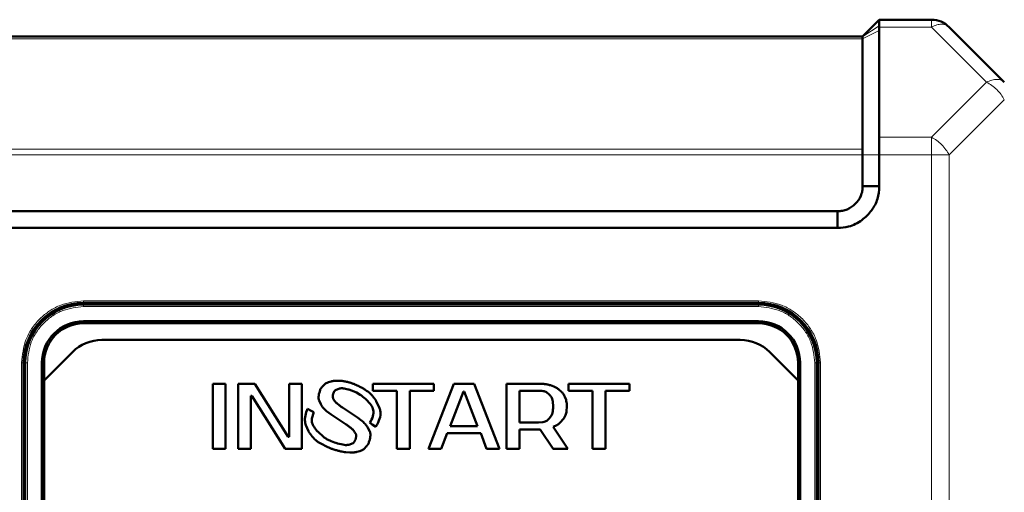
# Model space of a CAD drawing. Header units: millimetres. Extents: x 0 to 420, y 0 to 297.
# Tile 8 of 12: x 82 to 111, y 180 to 194. Entities that reach past the tile are written whole.
import ezdxf

# ---------------------------------------------------------------- set-up
doc = ezdxf.new("R2010")
doc.units = ezdxf.units.MM

msp = doc.modelspace()

# ---------------------------------------------------------------- linework, layer by layer
at = {"color": 7, "linetype": 'Continuous', "lineweight": 50}
for p, q in [((107.312, 194.101), (106.812, 193.601)), ((108.877, 194.101), (107.312, 194.101)), ((107.312, 193.881), (107.312, 193.917)), ((107.312, 193.881), (107.312, 193.773)), ((111.062, 192.226), (109.407, 193.881)), ((106.812, 193.601), (80.312, 193.601)), ((106.813, 193.601), (106.812, 193.601)), ((106.812, 193.528), (106.812, 190.217)), ((107.311, 190.571), (107.312, 193.773)), ((106.812, 190.04), (106.812, 189.101)), ((107.312, 190.04), (107.312, 189.101)), ((107.312, 189.101), (106.812, 189.101)), ((106.062, 188.351), (81.062, 188.351)), ((106.062, 187.851), (106.062, 188.351)), ((106.062, 187.851), (81.062, 187.851)), ((83.437, 185.601), (103.687, 185.601)), ((103.687, 185.551), (83.437, 185.551)), ((86.312, 185.551), (86.312, 185.601)), ((86.687, 185.601), (86.687, 185.551)), ((87.937, 185.601), (87.937, 185.551)), ((88.312, 185.601), (88.312, 185.551)), ((98.812, 185.551), (98.812, 185.601)), ((99.187, 185.601), (99.187, 185.551)), ((100.437, 185.601), (100.437, 185.551)), ((100.812, 185.601), (100.812, 185.551)), ((83.437, 185.051), (103.687, 185.051)), ((103.687, 184.989), (83.437, 184.989)), ((83.985, 184.489), (103.139, 184.489)), ((82.25, 183.271), (83.101, 184.123)), ((104.023, 184.123), (104.875, 183.271)), ((81.637, 176.976), (81.637, 183.801)), ((81.687, 183.801), (81.687, 177.023)), ((82.187, 177.204), (82.187, 183.801)), ((82.25, 183.801), (82.25, 183.271)), ((104.875, 183.271), (104.875, 183.801)), ((104.937, 183.801), (104.937, 177.204)), ((105.437, 177.023), (105.437, 183.801)), ((105.487, 183.801), (105.487, 176.976)), ((82.25, 183.271), (82.25, 177.23)), ((87.698, 183.174), (87.312, 183.174)), ((87.312, 183.174), (87.312, 181.216)), ((87.698, 181.216), (87.698, 183.174)), ((88.577, 183.174), (88.071, 183.174)), ((88.071, 183.174), (88.071, 181.216)), ((89.575, 181.579), (88.577, 183.174)), ((89.988, 183.174), (89.602, 183.174)), ((89.602, 183.174), (89.602, 181.579)), ((89.988, 181.216), (89.988, 183.174)), ((90.865, 183.245), (90.786, 183.219)), ((91.168, 183.259), (91.058, 183.264)), ((91.508, 183.18), (91.425, 183.206)), ((92.118, 183.174), (92.118, 182.964)), ((93.942, 183.174), (92.118, 183.174)), ((94.541, 183.174), (93.782, 181.216)), ((93.942, 182.964), (93.942, 183.174)), ((95.153, 183.174), (94.541, 183.174)), ((95.912, 181.216), (95.153, 183.174)), ((97.083, 183.174), (96.125, 183.174)), ((96.125, 183.174), (96.125, 181.216)), ((97.989, 183.174), (97.989, 182.964)), ((99.812, 183.174), (97.989, 183.174)), ((99.812, 182.964), (99.812, 183.174)), ((104.875, 177.23), (104.875, 183.271)), ((90.53, 182.978), (90.51, 182.913)), ((90.654, 183.144), (90.604, 183.094)), ((90.997, 182.98), (91.066, 183.014)), ((91.251, 183.031), (91.373, 183.003)), ((91.626, 182.908), (91.732, 182.844)), ((91.748, 183.074), (91.67, 183.113)), ((91.894, 182.983), (91.893, 182.984)), ((91.895, 182.984), (91.894, 182.983)), ((91.929, 182.963), (91.895, 182.984)), ((92.118, 182.964), (92.837, 182.964)), ((92.837, 182.964), (92.837, 181.216)), ((93.223, 181.216), (93.223, 182.964)), ((93.223, 182.964), (93.942, 182.964)), ((94.434, 181.901), (94.834, 182.936)), ((94.834, 182.936), (94.86, 182.936)), ((94.86, 182.936), (95.26, 181.901)), ((96.511, 182.964), (97.083, 182.964)), ((96.511, 182.013), (96.511, 182.964)), ((97.324, 182.916), (97.408, 182.848)), ((97.543, 183.094), (97.441, 183.128)), ((97.778, 182.932), (97.709, 182.994)), ((97.989, 182.964), (98.707, 182.964)), ((98.707, 182.964), (98.707, 181.216)), ((99.094, 182.964), (99.812, 182.964)), ((99.094, 181.216), (99.094, 182.964)), ((88.457, 182.81), (88.484, 182.81)), ((88.457, 181.216), (88.457, 182.81)), ((88.484, 182.81), (89.482, 181.216)), ((90.502, 182.668), (90.552, 182.558)), ((90.918, 182.831), (90.926, 182.868)), ((90.925, 182.733), (90.918, 182.765)), ((90.983, 182.637), (90.959, 182.669)), ((92.219, 182.648), (92.22, 182.649)), ((92.316, 182.441), (92.219, 182.648)), ((97.513, 182.64), (97.523, 182.489)), ((97.911, 182.69), (97.877, 182.778)), ((90.267, 182.361), (90.151, 182.415)), ((90.348, 182.32), (90.267, 182.361)), ((90.284, 182.128), (90.348, 182.32)), ((90.727, 182.349), (90.864, 182.248)), ((91.097, 182.535), (91.054, 182.57)), ((91.654, 182.157), (91.209, 182.455)), ((97.926, 182.345), (97.935, 182.489)), ((90.864, 182.248), (91.311, 181.949)), ((91.787, 182.059), (91.654, 182.157)), ((92.022, 182.001), (92.096, 181.95)), ((97.083, 182.013), (96.511, 182.013)), ((97.216, 182.023), (97.083, 182.013)), ((97.475, 182.217), (97.408, 182.129)), ((97.75, 182.015), (97.829, 182.111)), ((81.637, 181.926), (81.687, 181.926)), ((90.106, 181.927), (90.187, 181.747)), ((90.187, 181.747), (90.184, 181.745)), ((90.635, 181.576), (90.46, 181.735)), ((91.51, 181.795), (91.564, 181.73)), ((92.024, 181.735), (91.969, 181.848)), ((92.096, 181.95), (92.206, 181.881)), ((94.165, 181.216), (94.341, 181.691)), ((94.341, 181.691), (95.353, 181.691)), ((95.26, 181.901), (94.434, 181.901)), ((95.353, 181.691), (95.529, 181.216)), ((96.511, 181.803), (97.131, 181.803)), ((96.511, 181.216), (96.511, 181.803)), ((97.131, 181.803), (97.523, 181.216)), ((97.962, 181.216), (97.523, 181.876)), ((105.437, 181.926), (105.487, 181.926)), ((81.637, 181.551), (81.687, 181.551)), ((89.602, 181.579), (89.575, 181.579)), ((91.615, 181.601), (91.605, 181.533)), ((105.487, 181.551), (105.437, 181.551)), ((87.312, 181.216), (87.698, 181.216)), ((88.071, 181.216), (88.457, 181.216)), ((89.482, 181.216), (89.988, 181.216)), ((90.554, 181.375), (90.744, 181.277)), ((90.915, 181.208), (91.005, 181.181)), ((91.219, 181.344), (91.057, 181.383)), ((91.3, 181.117), (91.424, 181.109)), ((91.521, 181.393), (91.444, 181.355)), ((91.637, 181.125), (91.724, 181.15)), ((91.867, 181.229), (91.919, 181.284)), ((92.837, 181.216), (93.223, 181.216)), ((93.782, 181.216), (94.165, 181.216)), ((95.529, 181.216), (95.912, 181.216)), ((96.125, 181.216), (96.511, 181.216)), ((97.523, 181.216), (97.962, 181.216)), ((98.707, 181.216), (99.094, 181.216)), ((81.637, 180.301), (81.687, 180.301)), ((105.487, 180.301), (105.437, 180.301)), ((81.687, 179.926), (81.637, 179.926)), ((105.487, 179.926), (105.437, 179.926))]:
    msp.add_line(p, q, dxfattribs=at)
at = {"color": 9, "linetype": 'Continuous', "lineweight": 18}
for p, q in [((107.312, 193.917), (106.813, 193.601)), ((108.877, 193.881), (107.312, 193.881)), ((110.532, 192.226), (108.877, 193.881)), ((106.812, 193.528), (80.312, 193.528)), ((107.312, 193.773), (106.812, 193.528)), ((108.877, 190.571), (110.532, 192.226)), ((111.062, 191.696), (109.407, 190.04)), ((108.877, 190.571), (107.312, 190.571)), ((80.312, 190.217), (106.812, 190.217)), ((106.812, 190.04), (80.312, 190.04)), ((107.312, 190.04), (106.812, 190.04)), ((108.877, 190.04), (107.312, 190.04)), ((108.877, 138.787), (108.877, 190.04)), ((109.407, 190.04), (108.877, 190.04)), ((109.407, 138.787), (109.407, 190.04)), ((83.437, 185.664), (103.687, 185.664)), ((83.437, 185.664), (83.437, 185.601)), ((83.437, 185.489), (83.437, 185.551)), ((103.687, 185.664), (103.687, 185.601)), ((103.687, 185.489), (103.687, 185.551)), ((103.687, 185.489), (83.437, 185.489)), ((81.575, 158.051), (81.575, 183.801)), ((81.575, 183.801), (81.637, 183.801)), ((81.75, 183.801), (81.687, 183.801)), ((81.75, 183.801), (81.75, 177.023)), ((105.375, 177.023), (105.375, 183.801)), ((105.375, 183.801), (105.437, 183.801)), ((105.55, 183.801), (105.487, 183.801)), ((105.55, 183.801), (105.55, 158.051))]:
    msp.add_line(p, q, dxfattribs=at)
at = {"color": 7, "linetype": 'Continuous', "lineweight": 50}
for centre, radius, start, end in [((108.877, 193.351), 0.75, 45, 90), ((83.437, 183.801), 1.8, 90, 180), ((83.437, 183.801), 1.75, 90, 180), ((103.687, 183.801), 1.8, 0, 90), ((103.687, 183.801), 1.75, 0, 90), ((83.437, 183.801), 1.25, 90, 180), ((83.437, 183.801), 1.188, 90, 180), ((103.687, 183.801), 1.25, 0, 90), ((103.687, 183.801), 1.188, 0, 90), ((83.985, 183.239), 1.25, 90, 135), ((103.139, 183.239), 1.25, 45, 90)]:
    msp.add_arc(centre, radius, start, end, dxfattribs=at)
for points in [[(107.312, 194.101), (107.312, 194.093), (107.312, 194.076), (107.312, 193.97), (107.312, 193.917)], [(106.812, 193.601), (106.812, 193.6), (106.812, 193.598), (106.812, 193.583), (106.812, 193.561), (106.812, 193.539), (106.812, 193.528)], [(106.812, 190.217), (106.812, 190.205), (106.812, 190.181), (106.812, 190.137), (106.812, 190.09), (106.812, 190.057), (106.812, 190.04)]]:
    msp.add_open_spline(points, degree=3, dxfattribs=at)
at = {"color": 9, "linetype": 'Continuous', "lineweight": 18}
for points in [[(108.877, 193.881), (108.877, 193.914), (108.877, 193.98), (108.877, 194.048), (108.877, 194.093), (108.877, 194.098), (108.877, 194.101)], [(109.407, 193.881), (109.377, 193.905), (109.316, 193.951), (109.186, 193.97), (109.037, 193.951), (108.93, 193.905), (108.877, 193.881)], [(110.532, 192.226), (110.585, 192.249), (110.692, 192.296), (110.841, 192.314), (110.972, 192.296), (111.032, 192.249), (111.062, 192.226)], [(111.062, 191.696), (111.032, 191.749), (110.972, 191.856), (110.841, 192.005), (110.692, 192.135), (110.585, 192.196), (110.532, 192.226)], [(108.877, 190.04), (108.877, 190.09), (108.877, 190.188), (108.877, 190.329), (108.877, 190.461), (108.877, 190.534), (108.877, 190.571)], [(108.877, 190.571), (108.93, 190.541), (109.037, 190.48), (109.186, 190.35), (109.316, 190.201), (109.377, 190.094), (109.407, 190.04)]]:
    msp.add_open_spline(points, degree=3, dxfattribs=at)
at = {"color": 7, "linetype": 'Continuous', "lineweight": 50}
for points, knots in [([(107.312, 190.571), (107.312, 190.497), (107.312, 190.389), (107.312, 190.201), (107.312, 190.099), (107.312, 190.04)], [0, 0, 0, 0, 0.477801, 0.703133, 1, 1, 1, 1]), ([(107.312, 189.101), (107.302, 188.972), (107.282, 188.715), (107.09, 188.36), (106.797, 188.064), (106.432, 187.875), (106.173, 187.858), (106.062, 187.851)], [0, 0, 0, 0, 0.197417, 0.390669, 0.604477, 0.83082, 1, 1, 1, 1]), ([(106.812, 189.101), (106.81, 189.052), (106.807, 188.954), (106.745, 188.766), (106.605, 188.559), (106.398, 188.418), (106.21, 188.357), (106.111, 188.353), (106.062, 188.351)], [0, 0, 0, 0, 0.124349, 0.251215, 0.500001, 0.748788, 0.875704, 1, 1, 1, 1]), ([(90.786, 183.219), (90.771, 183.213), (90.74, 183.2), (90.694, 183.177), (90.667, 183.155), (90.654, 183.144)], [0, 0, 0, 0, 0.327175, 0.660089, 1, 1, 1, 1]), ([(91.058, 183.264), (91.041, 183.264), (91.008, 183.264), (90.959, 183.261), (90.911, 183.256), (90.881, 183.249), (90.865, 183.245)], [0, 0, 0, 0, 0.257527, 0.515096, 0.756531, 1, 1, 1, 1]), ([(91.425, 183.206), (91.409, 183.21), (91.359, 183.224), (91.291, 183.241), (91.221, 183.254), (91.186, 183.257), (91.168, 183.259)], [0, 0, 0, 0, 0.190196, 0.593736, 0.796504, 1, 1, 1, 1]), ([(91.67, 183.113), (91.655, 183.12), (91.625, 183.135), (91.583, 183.153), (91.544, 183.168), (91.52, 183.176), (91.508, 183.18)], [0, 0, 0, 0, 0.285416, 0.570856, 0.785274, 1, 1, 1, 1]), ([(97.441, 183.128), (97.425, 183.132), (97.377, 183.146), (97.293, 183.161), (97.189, 183.172), (97.119, 183.173), (97.083, 183.174)], [0, 0, 0, 0, 0.138078, 0.414432, 0.706396, 1, 1, 1, 1]), ([(90.51, 182.913), (90.506, 182.897), (90.495, 182.853), (90.484, 182.779), (90.488, 182.712), (90.5, 182.676), (90.502, 182.668)], [0, 0, 0, 0, 0.201151, 0.545743, 0.892876, 1, 1, 1, 1]), ([(90.604, 183.094), (90.593, 183.081), (90.574, 183.057), (90.548, 183.019), (90.536, 182.992), (90.53, 182.978)], [0, 0, 0, 0, 0.3631459, 0.6785741, 1, 1, 1, 1]), ([(90.926, 182.868), (90.93, 182.884), (90.939, 182.917), (90.964, 182.957), (90.987, 182.974), (90.997, 182.98)], [0, 0, 0, 0, 0.367246, 0.738269, 1, 1, 1, 1]), ([(91.066, 183.014), (91.082, 183.02), (91.114, 183.03), (91.161, 183.038), (91.208, 183.038), (91.237, 183.033), (91.251, 183.031)], [0, 0, 0, 0, 0.265723, 0.531644, 0.763776, 1, 1, 1, 1]), ([(91.373, 183.003), (91.389, 182.998), (91.441, 182.984), (91.509, 182.961), (91.577, 182.933), (91.61, 182.916), (91.626, 182.908)], [0, 0, 0, 0, 0.184609, 0.590315, 0.794694, 1, 1, 1, 1]), ([(91.893, 182.984), (91.88, 182.993), (91.852, 183.012), (91.814, 183.037), (91.78, 183.057), (91.759, 183.069), (91.748, 183.074)], [0, 0, 0, 0, 0.291963, 0.584536, 0.792137, 1, 1, 1, 1]), ([(92.148, 182.751), (92.138, 182.764), (92.107, 182.803), (92.056, 182.859), (91.994, 182.919), (91.951, 182.949), (91.929, 182.963)], [0, 0, 0, 0, 0.162764, 0.488473, 0.742304, 1, 1, 1, 1]), ([(97.083, 182.964), (97.1, 182.964), (97.149, 182.964), (97.214, 182.958), (97.279, 182.941), (97.309, 182.924), (97.324, 182.916)], [0, 0, 0, 0, 0.20109, 0.588729, 0.790872, 1, 1, 1, 1]), ([(97.709, 182.994), (97.696, 183.004), (97.67, 183.025), (97.629, 183.052), (97.587, 183.076), (97.558, 183.088), (97.543, 183.094)], [0, 0, 0, 0, 0.256997, 0.514093, 0.755932, 1, 1, 1, 1]), ([(97.877, 182.778), (97.87, 182.793), (97.855, 182.824), (97.832, 182.865), (97.806, 182.901), (97.787, 182.921), (97.778, 182.932)], [0, 0, 0, 0, 0.272354, 0.544847, 0.771067, 1, 1, 1, 1]), ([(90.918, 182.765), (90.917, 182.773), (90.915, 182.788), (90.915, 182.81), (90.917, 182.824), (90.918, 182.831)], [0, 0, 0, 0, 0.373096, 0.684236, 1, 1, 1, 1]), ([(90.959, 182.669), (90.954, 182.676), (90.945, 182.69), (90.933, 182.711), (90.928, 182.726), (90.925, 182.733)], [0, 0, 0, 0, 0.344928, 0.669748, 1, 1, 1, 1]), ([(91.054, 182.57), (91.041, 182.581), (91.022, 182.597), (90.999, 182.619), (90.988, 182.631), (90.983, 182.637)], [0, 0, 0, 0, 0.515789, 0.757333, 1, 1, 1, 1]), ([(91.732, 182.844), (91.746, 182.835), (91.814, 182.786), (91.909, 182.708), (92.021, 182.59), (92.094, 182.491), (92.117, 182.413), (92.124, 182.389)], [0, 0, 0, 0, 0.081756, 0.409296, 0.601776, 0.879808, 1, 1, 1, 1]), ([(92.175, 182.717), (92.172, 182.72), (92.167, 182.727), (92.158, 182.738), (92.152, 182.746), (92.148, 182.751)], [0, 0, 0, 0, 0.292563, 0.585125, 1, 1, 1, 1]), ([(92.22, 182.649), (92.216, 182.656), (92.207, 182.67), (92.192, 182.693), (92.181, 182.708), (92.175, 182.717)], [0, 0, 0, 0, 0.304501, 0.609027, 1, 1, 1, 1]), ([(97.408, 182.848), (97.42, 182.836), (97.454, 182.799), (97.497, 182.731), (97.508, 182.669), (97.513, 182.64)], [0, 0, 0, 0, 0.211071, 0.637362, 1, 1, 1, 1]), ([(97.935, 182.489), (97.935, 182.505), (97.935, 182.547), (97.931, 182.616), (97.918, 182.665), (97.911, 182.69)], [0, 0, 0, 0, 0.245158, 0.619289, 1, 1, 1, 1]), ([(90.151, 182.415), (90.145, 182.399), (90.118, 182.321), (90.086, 182.208), (90.071, 182.057), (90.093, 181.975), (90.106, 181.927)], [0, 0, 0, 0, 0.099976, 0.500905, 0.701483, 1, 1, 1, 1]), ([(90.552, 182.558), (90.56, 182.544), (90.587, 182.497), (90.641, 182.423), (90.698, 182.374), (90.727, 182.349)], [0, 0, 0, 0, 0.181931, 0.584871, 1, 1, 1, 1]), ([(91.209, 182.455), (91.195, 182.465), (91.169, 182.483), (91.132, 182.509), (91.109, 182.526), (91.097, 182.535)], [0, 0, 0, 0, 0.364174, 0.681993, 1, 1, 1, 1]), ([(92.124, 182.389), (92.129, 182.357), (92.138, 182.294), (92.117, 182.155), (92.061, 182.064), (92.022, 182.001)], [0, 0, 0, 0, 0.231928, 0.468163, 1, 1, 1, 1]), ([(92.206, 181.881), (92.214, 181.895), (92.238, 181.939), (92.294, 182.051), (92.345, 182.187), (92.35, 182.336), (92.328, 182.405), (92.316, 182.441)], [0, 0, 0, 0, 0.084631, 0.253957, 0.635557, 0.811264, 1, 1, 1, 1]), ([(97.523, 182.489), (97.522, 182.472), (97.522, 182.422), (97.517, 182.339), (97.5, 182.263), (97.479, 182.225), (97.475, 182.217)], [0, 0, 0, 0, 0.179524, 0.538938, 0.900842, 1, 1, 1, 1]), ([(97.829, 182.111), (97.838, 182.125), (97.864, 182.164), (97.895, 182.222), (97.918, 182.288), (97.924, 182.326), (97.926, 182.345)], [0, 0, 0, 0, 0.194952, 0.547581, 0.771599, 1, 1, 1, 1]), ([(90.393, 181.816), (90.383, 181.829), (90.354, 181.87), (90.312, 181.943), (90.278, 182.035), (90.282, 182.099), (90.284, 182.128)], [0, 0, 0, 0, 0.147433, 0.442841, 0.740029, 1, 1, 1, 1]), ([(91.969, 181.848), (91.96, 181.862), (91.933, 181.904), (91.89, 181.961), (91.837, 182.017), (91.804, 182.045), (91.787, 182.059)], [0, 0, 0, 0, 0.1783758, 0.5356337, 0.7667767, 1, 1, 1, 1]), ([(97.408, 182.129), (97.396, 182.118), (97.36, 182.082), (97.297, 182.039), (97.24, 182.028), (97.216, 182.023)], [0, 0, 0, 0, 0.2235408, 0.6749322, 1, 1, 1, 1]), ([(97.523, 181.876), (97.538, 181.882), (97.586, 181.902), (97.65, 181.934), (97.71, 181.975), (97.737, 182.001), (97.75, 182.015)], [0, 0, 0, 0, 0.186242, 0.585958, 0.791213, 1, 1, 1, 1]), ([(90.184, 181.745), (90.189, 181.738), (90.196, 181.725), (90.207, 181.708), (90.215, 181.697), (90.218, 181.692)], [0, 0, 0, 0, 0.398915, 0.699314, 1, 1, 1, 1]), ([(90.218, 181.692), (90.221, 181.689), (90.225, 181.683), (90.232, 181.674), (90.235, 181.669), (90.237, 181.666)], [0, 0, 0, 0, 0.387215, 0.6936, 1, 1, 1, 1]), ([(90.414, 181.788), (90.411, 181.791), (90.406, 181.797), (90.399, 181.807), (90.395, 181.813), (90.393, 181.816)], [0, 0, 0, 0, 0.357004, 0.67849, 1, 1, 1, 1]), ([(90.46, 181.735), (90.454, 181.741), (90.443, 181.752), (90.428, 181.77), (90.418, 181.782), (90.414, 181.788)], [0, 0, 0, 0, 0.355597, 0.677633, 1, 1, 1, 1]), ([(91.311, 181.949), (91.325, 181.939), (91.367, 181.911), (91.421, 181.873), (91.474, 181.831), (91.498, 181.807), (91.51, 181.795)], [0, 0, 0, 0, 0.198972, 0.597924, 0.798414, 1, 1, 1, 1]), ([(91.564, 181.73), (91.573, 181.716), (91.589, 181.693), (91.608, 181.654), (91.615, 181.623), (91.615, 181.604), (91.615, 181.601)], [0, 0, 0, 0, 0.3546996, 0.5860734, 0.9306106, 1, 1, 1, 1]), ([(92.021, 181.488), (92.025, 181.505), (92.035, 181.547), (92.045, 181.617), (92.041, 181.685), (92.028, 181.723), (92.024, 181.735)], [0, 0, 0, 0, 0.199369, 0.520221, 0.843107, 1, 1, 1, 1]), ([(90.237, 181.666), (90.247, 181.653), (90.296, 181.585), (90.373, 181.499), (90.474, 181.42), (90.527, 181.39), (90.554, 181.375)], [0, 0, 0, 0, 0.1151593, 0.5775999, 0.7873978, 1, 1, 1, 1]), ([(91.057, 181.383), (91.041, 181.388), (90.961, 181.411), (90.848, 181.45), (90.723, 181.513), (90.665, 181.555), (90.635, 181.576)], [0, 0, 0, 0, 0.10718, 0.53655, 0.766669, 1, 1, 1, 1]), ([(91.605, 181.533), (91.6, 181.517), (91.59, 181.48), (91.566, 181.428), (91.535, 181.404), (91.521, 181.393)], [0, 0, 0, 0, 0.298918, 0.688431, 1, 1, 1, 1]), ([(91.919, 181.284), (91.929, 181.297), (91.957, 181.334), (91.994, 181.402), (92.012, 181.459), (92.021, 181.488)], [0, 0, 0, 0, 0.21757, 0.603056, 1, 1, 1, 1]), ([(90.744, 181.277), (90.76, 181.27), (90.79, 181.256), (90.833, 181.237), (90.875, 181.221), (90.902, 181.212), (90.915, 181.208)], [0, 0, 0, 0, 0.271118, 0.542254, 0.770965, 1, 1, 1, 1]), ([(91.005, 181.181), (91.021, 181.176), (91.069, 181.163), (91.142, 181.144), (91.225, 181.126), (91.275, 181.12), (91.3, 181.117)], [0, 0, 0, 0, 0.165315, 0.495981, 0.747504, 1, 1, 1, 1]), ([(91.444, 181.355), (91.428, 181.35), (91.38, 181.335), (91.303, 181.33), (91.244, 181.34), (91.219, 181.344)], [0, 0, 0, 0, 0.219746, 0.663137, 1, 1, 1, 1]), ([(91.424, 181.109), (91.44, 181.109), (91.484, 181.108), (91.542, 181.11), (91.597, 181.116), (91.624, 181.122), (91.637, 181.125)], [0, 0, 0, 0, 0.232977, 0.614177, 0.8065, 1, 1, 1, 1]), ([(91.724, 181.15), (91.739, 181.156), (91.771, 181.168), (91.81, 181.187), (91.842, 181.208), (91.859, 181.222), (91.867, 181.229)], [0, 0, 0, 0, 0.305292, 0.610849, 0.80416, 1, 1, 1, 1])]:
    msp.add_open_spline(points, degree=3, knots=knots, dxfattribs=at)
at = {"color": 9, "linetype": 'Continuous', "lineweight": 18}
for points, knots in [([(81.575, 183.801), (81.6, 184.035), (81.638, 184.396), (81.87, 184.829), (82.11, 185.128), (82.409, 185.368), (82.842, 185.6), (83.203, 185.639), (83.437, 185.664)], [0, 0, 0, 0, 0.2394568, 0.3683607, 0.5, 0.6316393, 0.7605432, 1, 1, 1, 1]), ([(103.687, 185.664), (103.922, 185.639), (104.282, 185.6), (104.716, 185.368), (105.014, 185.128), (105.254, 184.829), (105.487, 184.396), (105.525, 184.035), (105.55, 183.801)], [0, 0, 0, 0, 0.239457, 0.368361, 0.5, 0.631639, 0.760543, 1, 1, 1, 1]), ([(83.437, 185.489), (83.225, 185.466), (82.898, 185.431), (82.506, 185.221), (82.235, 185.003), (82.017, 184.733), (81.807, 184.34), (81.772, 184.013), (81.75, 183.801)], [0, 0, 0, 0, 0.239457, 0.368361, 0.5, 0.631639, 0.760543, 1, 1, 1, 1]), ([(105.375, 183.801), (105.352, 184.013), (105.317, 184.34), (105.107, 184.733), (104.889, 185.003), (104.619, 185.221), (104.226, 185.431), (103.899, 185.466), (103.687, 185.489)], [0, 0, 0, 0, 0.239457, 0.368361, 0.5, 0.631639, 0.760543, 1, 1, 1, 1])]:
    msp.add_open_spline(points, degree=3, knots=knots, dxfattribs=at)

doc.saveas('drawing.dxf')
